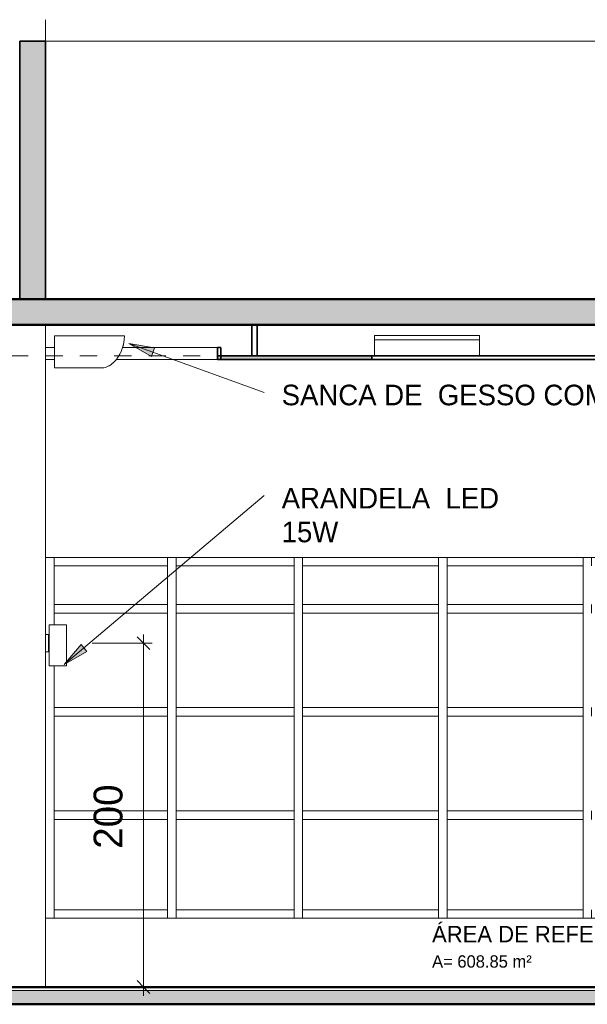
# Model space of a CAD drawing. Header units: metres. Extents: x -31 to 96, y -24 to 31.
# Tile 147 of 155: x 54.72 to 58.02, y -0.1 to 5.63. Entities that reach past the tile are written whole.
import ezdxf

# ---------------------------------------------------------------- set-up
doc = ezdxf.new("R2010")
doc.units = ezdxf.units.M
doc.linetypes.add('Oculta', pattern=[0.007144, 0.004763, -0.002381])
doc.linetypes.add('Traço', pattern=[0.00635, 0.003175, -0.003175])
for name, color, linetype, lineweight in [('A-ANNO-DIMS', 211, 'Continuous', 9), ('A-ANNO-DIMS-50', 211, 'Continuous', 9), ('A-AREA-IDEN', 2, 'Continuous', 9), ('A-CLNG', 13, 'Continuous', 18), ('A-CLNG-PATT', 13, 'Continuous', 18), ('A-DETL-HDLN', 90, 'Oculta', 18), ('A-FLOR', 192, 'Continuous', 18), ('A-FLOR-MCUT', 51, 'Continuous', 18), ('A-FLOR-PATT', 8, 'Continuous', 50), ('A-GENM', 13, 'Continuous', 18), ('A-GLAZ-CURT', 52, 'Continuous', 18), ('A-GLAZ-CWMG', 51, 'Continuous', 18), ('A-WALL', 113, 'Continuous', 18), ('A-WALL-PATT', 111, 'Continuous', 35), ('E-LITE-EQPM', 33, 'Continuous', 18), ('G-ANNO-TEXT', 231, 'Continuous', 9)]:
    doc.layers.add(name, color=color, linetype=linetype, lineweight=lineweight)
doc.styles.add('Century Gothic_4', font='GOTHIC.TTF', dxfattribs={"height": 0.167663})
doc.styles.add('Century Gothic_5', font='GOTHIC.TTF', dxfattribs={"height": 0.119759})
doc.styles.add('Century Gothic_6', font='GOTHIC.TTF', dxfattribs={"height": 0.071856})
doc.styles.add('Century Gothic_B_1', font='txt', dxfattribs={"height": 0.095741})
doc.dimstyles.new('_Cotas_detalhamento_3_5_mm_6', dxfattribs={"dimscale": 0.3048, "dimtxt": 0.175, "dimasz": 0.246063, "dimexe": 0.164042, "dimexo": 0.492126, "dimgap": 0.246063, "dimtad": 1, "dimdec": 0, "dimlfac": 100, "dimzin": 0, "dimdsep": 46, "dimtxsty": 'Century Gothic_4', "dimblk1": 'OBLIQUE', "dimblk2": 'OBLIQUE', "dimsah": 1, "dimcen": 0.09, "dimdle": 0.164042, "dimazin": 0, "dimtfac": 1, "dimtdec": 4, "dimtix": 1, "dimtmove": 0, "dimatfit": 3, "dimfxl": 1, "dimtvp": 1, "dimtolj": 1, "dimtzin": 0, "dimarcsym": 2})

# ---------------------------------------------------------------- blocks, each defined once
blk = doc.blocks.new('Painel do sistema - Envidraçado-967486-LUMINOTÉCNICO-CORTE 2')
at = {"layer": 'A-GLAZ-CURT'}
for p, q in [((-16.1522, 0.975), (-16.9422, 0.975)), ((-16.9422, 0.975), (-16.9422, 0.45)), ((-16.1522, 0.45), (-16.1522, 0.975)), ((-16.9422, 0.45), (-16.1522, 0.45))]:
    blk.add_line(p, q, dxfattribs=at)
blk = doc.blocks.new('Montante retangular - 50 x 150 mm-967234-LUMINOTÉCNICO-CORTE 2')
at = {"layer": 'A-GLAZ-CWMG'}
for p, q in [((-19.2273, 2.4486), (-19.2273, 2.4986)), ((-18.5672, 2.4986), (-18.5672, 2.4486))]:
    blk.add_line(p, q, dxfattribs=at)
blk = doc.blocks.new('Montante retangular - 50 x 150 mm-960977-LUMINOTÉCNICO-CORTE 2')
at = {"layer": 'A-GLAZ-CWMG'}
for p, q in [((-16.9422, 0.4), (-16.9422, 0.45)), ((-16.1522, 0.45), (-16.1522, 0.4))]:
    blk.add_line(p, q, dxfattribs=at)
blk = doc.blocks.new('Montante retangular - 50 x 150 mm-967408-LUMINOTÉCNICO-CORTE 2')
at = {"layer": 'A-GLAZ-CWMG'}
for p, q in [((-19.2273, 1), (-19.2273, 0.975)), ((-19.2273, 0.45), (-19.2273, 0.4))]:
    blk.add_line(p, q, dxfattribs=at)
blk = doc.blocks.new('Montante retangular - 50 x 150 mm-967405-LUMINOTÉCNICO-CORTE 2')
at = {"layer": 'A-GLAZ-CWMG'}
for p, q in [((-14.4856, 1), (-14.4856, 0.975)), ((-14.4356, 1), (-14.4356, 0.975)), ((-14.4856, 0.45), (-14.4856, 0.4)), ((-14.4356, 0.45), (-14.4356, 0.4))]:
    blk.add_line(p, q, dxfattribs=at)
blk = doc.blocks.new('Montante retangular - 50 x 150 mm-967236-LUMINOTÉCNICO-CORTE 2')
at = {"layer": 'A-GLAZ-CWMG'}
for p, q in [((-16.9422, 2.4486), (-16.9422, 2.4986)), ((-16.1522, 2.4986), (-16.1522, 2.4486))]:
    blk.add_line(p, q, dxfattribs=at)
blk = doc.blocks.new('Painel do sistema - Envidraçado-967487-LUMINOTÉCNICO-CORTE 2')
at = {"layer": 'A-GLAZ-CURT'}
for p, q in [((-17.8322, 0.975), (-18.5172, 0.975)), ((-18.5172, 0.975), (-18.5172, 0.45)), ((-17.8322, 0.45), (-17.8322, 0.975)), ((-18.5172, 0.45), (-17.8322, 0.45))]:
    blk.add_line(p, q, dxfattribs=at)
blk = doc.blocks.new('Montante retangular - 50 x 150 mm-961166-LUMINOTÉCNICO-CORTE 2')
at = {"layer": 'A-GLAZ-CWMG'}
for p, q in [((-18.5172, 0.4), (-18.5172, 0.45)), ((-17.8322, 0.45), (-17.8322, 0.4))]:
    blk.add_line(p, q, dxfattribs=at)
blk = doc.blocks.new('Painel do sistema - Envidraçado-967488-LUMINOTÉCNICO-CORTE 2')
at = {"layer": 'A-GLAZ-CURT'}
for p, q in [((-18.5672, 0.975), (-19.2273, 0.975)), ((-19.2273, 0.975), (-19.2273, 0.45)), ((-18.5672, 0.45), (-18.5672, 0.975)), ((-19.2273, 0.45), (-18.5672, 0.45))]:
    blk.add_line(p, q, dxfattribs=at)
blk = doc.blocks.new('Montante retangular - 50 x 150 mm-967237-LUMINOTÉCNICO-CORTE 2')
at = {"layer": 'A-GLAZ-CWMG'}
for p, q in [((-18.5172, 2.4486), (-18.5172, 2.4986)), ((-17.8322, 2.4986), (-17.8322, 2.4486))]:
    blk.add_line(p, q, dxfattribs=at)
blk = doc.blocks.new('Montante retangular - 50 x 150 mm-961169-LUMINOTÉCNICO-CORTE 2')
at = {"layer": 'A-GLAZ-CWMG'}
for p, q in [((-19.2273, 0.4), (-19.2273, 0.45)), ((-18.5672, 0.45), (-18.5672, 0.4))]:
    blk.add_line(p, q, dxfattribs=at)
blk = doc.blocks.new('Painel do sistema - Envidraçado-1802411-LUMINOTÉCNICO-CORTE 2')
at = {"layer": 'A-GLAZ-CURT'}
for p, q in [((-16.1522, 2.4486), (-16.9422, 2.4486)), ((-16.9422, 2.4486), (-16.9422, 2.225)), ((-16.1522, 2.225), (-16.1522, 2.4486)), ((-16.9422, 2.225), (-16.1522, 2.225))]:
    blk.add_line(p, q, dxfattribs=at)
blk = doc.blocks.new('Painel do sistema - Envidraçado-1802412-LUMINOTÉCNICO-CORTE 2')
at = {"layer": 'A-GLAZ-CURT'}
for p, q in [((-17.8322, 2.4486), (-18.5172, 2.4486)), ((-18.5172, 2.4486), (-18.5172, 2.225)), ((-17.8322, 2.225), (-17.8322, 2.4486)), ((-18.5172, 2.225), (-17.8322, 2.225))]:
    blk.add_line(p, q, dxfattribs=at)
blk = doc.blocks.new('Painel do sistema - Envidraçado-1802413-LUMINOTÉCNICO-CORTE 2')
at = {"layer": 'A-GLAZ-CURT'}
for p, q in [((-18.5672, 2.4486), (-19.2273, 2.4486)), ((-19.2273, 2.4486), (-19.2273, 2.225)), ((-18.5672, 2.225), (-18.5672, 2.4486)), ((-19.2273, 2.225), (-18.5672, 2.225))]:
    blk.add_line(p, q, dxfattribs=at)
blk = doc.blocks.new('Montante retangular - 50 x 150 mm-1801391-LUMINOTÉCNICO-CORTE 2')
at = {"layer": 'A-GLAZ-CWMG'}
for p, q in [((-19.2273, 2.4986), (-19.2273, 2.4486)), ((-19.2273, 2.225), (-19.2273, 2.2))]:
    blk.add_line(p, q, dxfattribs=at)
blk = doc.blocks.new('Montante retangular - 50 x 150 mm-962366-LUMINOTÉCNICO-CORTE 2')
at = {"layer": 'A-GLAZ-CWMG'}
for p, q in [((-16.9422, 2.175), (-16.9422, 2.225)), ((-16.1522, 2.225), (-16.1522, 2.175))]:
    blk.add_line(p, q, dxfattribs=at)
blk = doc.blocks.new('Montante retangular - 50 x 150 mm-962367-LUMINOTÉCNICO-CORTE 2')
at = {"layer": 'A-GLAZ-CWMG'}
for p, q in [((-18.5172, 2.175), (-18.5172, 2.225)), ((-17.8322, 2.225), (-17.8322, 2.175))]:
    blk.add_line(p, q, dxfattribs=at)
blk = doc.blocks.new('Montante retangular - 50 x 150 mm-962368-LUMINOTÉCNICO-CORTE 2')
at = {"layer": 'A-GLAZ-CWMG'}
for p, q in [((-19.2273, 2.175), (-19.2273, 2.225)), ((-18.5672, 2.225), (-18.5672, 2.175))]:
    blk.add_line(p, q, dxfattribs=at)
blk = doc.blocks.new('Montante retangular - 50 x 150 mm-1801390-LUMINOTÉCNICO-CORTE 2')
at = {"layer": 'A-GLAZ-CWMG'}
for p, q in [((-14.4856, 2.4986), (-14.4856, 2.4486)), ((-14.4356, 2.4986), (-14.4356, 2.4486)), ((-14.4856, 2.225), (-14.4856, 2.2)), ((-14.4356, 2.225), (-14.4356, 2.2))]:
    blk.add_line(p, q, dxfattribs=at)
blk = doc.blocks.new('Painel do sistema - Envidraçado-967514-LUMINOTÉCNICO-CORTE 2')
at = {"layer": 'A-GLAZ-CURT'}
for p, q in [((-16.1522, 2.175), (-16.9422, 2.175)), ((-16.9422, 2.175), (-16.9422, 1.625)), ((-16.1522, 1.625), (-16.1522, 2.175)), ((-16.9422, 1.625), (-16.1522, 1.625))]:
    blk.add_line(p, q, dxfattribs=at)
blk = doc.blocks.new('Painel do sistema - Envidraçado-967515-LUMINOTÉCNICO-CORTE 2')
at = {"layer": 'A-GLAZ-CURT'}
for p, q in [((-17.8322, 2.175), (-18.5172, 2.175)), ((-18.5172, 2.175), (-18.5172, 1.625)), ((-17.8322, 1.625), (-17.8322, 2.175)), ((-18.5172, 1.625), (-17.8322, 1.625))]:
    blk.add_line(p, q, dxfattribs=at)
blk = doc.blocks.new('Painel do sistema - Envidraçado-967516-LUMINOTÉCNICO-CORTE 2')
at = {"layer": 'A-GLAZ-CURT'}
for p, q in [((-18.5672, 2.175), (-19.2273, 2.175)), ((-19.2273, 2.175), (-19.2273, 2.1067)), ((-18.5672, 1.625), (-18.5672, 2.175)), ((-19.2273, 1.8676), (-19.2273, 1.625)), ((-19.2273, 1.625), (-18.5672, 1.625))]:
    blk.add_line(p, q, dxfattribs=at)
blk = doc.blocks.new('Montante retangular - 50 x 150 mm-967428-LUMINOTÉCNICO-CORTE 2')
at = {"layer": 'A-GLAZ-CWMG'}
for p, q in [((-19.2273, 2.2), (-19.2273, 2.175)), ((-19.2273, 1.625), (-19.2273, 1.6))]:
    blk.add_line(p, q, dxfattribs=at)
blk = doc.blocks.new('Montante retangular - 50 x 150 mm-967421-LUMINOTÉCNICO-CORTE 2')
at = {"layer": 'A-GLAZ-CWMG'}
for p, q in [((-14.4856, 2.2), (-14.4856, 2.175)), ((-14.4356, 2.2), (-14.4356, 2.175)), ((-14.4856, 1.625), (-14.4856, 1.6)), ((-14.4356, 1.625), (-14.4356, 1.6))]:
    blk.add_line(p, q, dxfattribs=at)
blk = doc.blocks.new('Painel do sistema - Envidraçado-V73-LUMINOTÉCNICO-CORTE 2')
at = {"layer": 'A-GLAZ-CURT'}
for p, q in [((-18.5672, 1.575), (-19.2273, 1.575)), ((-19.2273, 1.575), (-19.2273, 1.025)), ((-18.5672, 1.025), (-18.5672, 1.575)), ((-19.2273, 1.025), (-18.5672, 1.025))]:
    blk.add_line(p, q, dxfattribs=at)
blk = doc.blocks.new('Arandela - retangular - Irradiando para cima e para baixo 1-1227313-LUMINOTÉCNICO-CORTE 2')
at = {"layer": 'E-LITE-EQPM'}
for p, q in [((-19.2553, 2.1067), (-19.1553, 2.1067)), ((-19.2553, 2.1067), (-19.2553, 1.8676)), ((-19.1553, 2.1067), (-19.1553, 1.8676)), ((-19.2773, 2.05), (-19.2603, 2.05)), ((-19.2603, 2.05), (-19.2553, 2.05)), ((-19.2603, 2.05), (-19.2603, 1.95)), ((-19.2603, 1.95), (-19.2773, 1.95)), ((-19.2553, 1.95), (-19.2603, 1.95)), ((-19.1553, 1.8676), (-19.2553, 1.8676))]:
    blk.add_line(p, q, dxfattribs=at)
blk = doc.blocks.new('Equipamento - Ar-Condicionado Split - Equipamento - Ar-Condicionado Split-2606012-LUMINOTÉCNICO-CORTE 2')
at = {"layer": 'A-GENM'}
for p, q in [((-18.8187, 3.7873), (-19.2251, 3.7873)), ((-19.2251, 3.7873), (-19.2251, 3.6)), ((-18.8187, 3.7841), (-18.8187, 3.7873)), ((-18.848, 3.6774), (-18.8475, 3.6768)), ((-18.9039, 3.616), (-18.9029, 3.615)), ((-18.8974, 3.6201), (-18.8969, 3.6196)), ((-18.8911, 3.6245), (-18.8904, 3.6238)), ((-18.8693, 3.6453), (-18.8687, 3.6447)), ((-19.2251, 3.6), (-18.939, 3.6))]:
    blk.add_line(p, q, dxfattribs=at)
for centre, radius, start, end in [((-19.0371, 3.7841), 0.2184, 321.9765, 360), ((-19.0371, 3.7841), 0.2184, 334.5537, 347.1309), ((-19.0381, 3.7844), 0.2184, 343.4223, 343.6876), ((-19.0649, 3.7266), 0.2184, 343.2864, 343.8062), ((-19.0583, 3.7416), 0.2184, 341.0058, 341.2653), ((-19.0569, 3.7388), 0.2184, 343.5239, 344.055), ((-19.0499, 3.7545), 0.2184, 341.0145, 341.5335), ((-18.978, 3.7379), 0.1433, 285.7932, 321.9765), ((-18.978, 3.7379), 0.1433, 296.496, 297.1587), ((-19.1096, 3.6854), 0.2184, 341.1863, 341.7062), ((-19.1062, 3.6819), 0.2184, 343.4172, 343.6825), ((-18.978, 3.7379), 0.1433, 305.4405, 309.5684), ((-19.0971, 3.6942), 0.2184, 341.195, 341.455), ((-19.0941, 3.6903), 0.2184, 343.6133, 343.8791), ((-19.0865, 3.7038), 0.2184, 341.417, 341.6098), ((-19.0756, 3.7145), 0.2184, 341.3755, 341.8789), ((-19.0738, 3.7117), 0.2184, 343.8187, 344.0005), ((-19.0666, 3.728), 0.2184, 341.1396, 341.3994)]:
    blk.add_arc(centre, radius, start, end, dxfattribs=at)
blk = doc.blocks.new('Luminária comercial - Parabólica quadrada - 0600x0600 mm_2 Lâmpadas_ - 120V-819818-LUMINOTÉCNICO-CORTE 2')
at = {"layer": 'E-LITE-EQPM'}
for p, q in [((-26.4667, 3.7897), (-25.8571, 3.7897)), ((-26.4667, 3.7643), (-26.4667, 3.7897)), ((-25.8571, 3.7897), (-25.8571, 3.7643)), ((-26.4667, 3.7643), (-25.8571, 3.7643)), ((-26.4667, 3.67), (-26.4667, 3.7643)), ((-25.8571, 3.7643), (-26.4667, 3.7643)), ((-25.8571, 3.7643), (-25.8571, 3.67))]:
    blk.add_line(p, q, dxfattribs=at)
blk = doc.blocks.new('DIMBLOCK266-LUMINOTÉCNICO-CORTE 2')
at = {"layer": 'A-ANNO-DIMS-50', "lineweight": 18}
for p, q in [((55.4441, 2), (55.4066, 2.0375)), ((55.4441, 2), (55.4816, 1.9625)), ((55.4441, 0), (55.4066, 0.0375)), ((55.4441, 0), (55.4816, -0.0375))]:
    blk.add_line(p, q, dxfattribs=at)
at = {"layer": 'A-ANNO-DIMS-50'}
for p, q in [((55.4441, 2.05), (55.4441, -0.05)), ((55.1463, 2), (55.4941, 2)), ((55.4441, 2), (55.1463, 2)), ((55.3471, 0), (55.4941, 0)), ((55.4441, 0), (55.3471, 0))]:
    blk.add_line(p, q, dxfattribs=at)
at = {"layer": 'A-ANNO-DIMS-50', "color": 0, "insert": (55.1542, 0.8042), "char_height": 0.16766, "width": 0.47, "attachment_point": 1, "rotation": 90, "line_spacing_factor": 0.984117, "style": 'Century Gothic_4'}
blk.add_mtext('200', dxfattribs=at)
blk = doc.blocks.new('_Oblique')
at = {"color": 0, "linetype": 'ByBlock', "lineweight": -2}
blk.add_line((-0.5, -0.5), (0.5, 0.5), dxfattribs=at)

msp = doc.modelspace()

# ---------------------------------------------------------------- hatches: boundary and pattern name
at = {"layer": 'A-CLNG-PATT'}
h = msp.add_hatch(color=256, dxfattribs=at)
h.paths.add_polyline_path([(52.8743, 3.65), (52.8743, 3.67), (51.9991, 3.67), (51.9991, 3.65), (52.6741, 3.65)], flags=0)
h.paths.add_polyline_path([(46.9743, 3.65), (47.6695, 3.65), (47.6695, 3.67), (46.9743, 3.67)], flags=0)
h.paths.add_polyline_path([(67.4743, 3.65), (67.4743, 3.67), (66.772, 3.67), (66.772, 3.65), (66.9243, 3.65)], flags=0)
h.paths.add_polyline_path([(56.772, 3.65), (56.772, 3.67), (55.8743, 3.67), (55.8743, 3.65), (56.4381, 3.65)], flags=0)
at = {"layer": 'A-FLOR-PATT', "lineweight": 18}
for points in [[(54.0703, 3.85), (69.3743, 3.85), (69.3743, 4), (45.2893, 4), (45.2893, 3.85), (53.8743, 3.85)], [(45.7743, -0.1), (68.6743, -0.1), (68.6743, -0.02), (45.7743, -0.02)]]:
    msp.add_hatch(color=256, dxfattribs=at).paths.add_polyline_path(points, flags=0)
at = {"layer": 'A-WALL-PATT', "lineweight": 18}
msp.add_hatch(color=256, dxfattribs=at).paths.add_polyline_path([(54.8743, 4), (54.8743, 5.5), (54.7243, 5.5), (54.7243, 4)], flags=0)
at = {"layer": 'G-ANNO-TEXT'}
for points in [[(55.3584, 3.7422), (55.4905, 3.6665), (55.5085, 3.7162)], [(54.9835, 1.8752), (55.1151, 1.9519), (55.0809, 1.9923)]]:
    msp.add_hatch(color=20, dxfattribs=at).paths.add_polyline_path(points, flags=0)

# ---------------------------------------------------------------- linework, layer by layer
at = {"layer": 'A-CLNG', "lineweight": 35}
for p, q in [((56.0745, 3.85), (56.0745, 3.67)), ((56.1045, 3.67), (56.1045, 3.85)), ((55.8943, 3.72), (55.8743, 3.72)), ((55.8743, 3.72), (55.8743, 3.65)), ((67.4743, 3.67), (55.8743, 3.67)), ((55.8943, 3.65), (55.8943, 3.72)), ((56.772, 3.65), (56.772, 3.67)), ((55.8743, 3.65), (67.4743, 3.65))]:
    msp.add_line(p, q, dxfattribs=at)
at = {"layer": 'A-CLNG'}
for p, q in [((54.8743, 3.72), (54.9264, 3.72)), ((55.322, 3.72), (55.8743, 3.72)), ((54.9264, 3.65), (54.8743, 3.65)), ((55.8743, 3.65), (55.2867, 3.65))]:
    msp.add_line(p, q, dxfattribs=at)
at = {"layer": 'A-DETL-HDLN', "linetype": 'Traço'}
msp.add_line((52.8743, 3.67), (55.8743, 3.67), dxfattribs=at)
at = {"layer": 'A-FLOR', "lineweight": 50}
for p, q in [((69.3743, 4), (45.9013, 4)), ((45.2893, 3.85), (69.3743, 3.85)), ((68.6743, 0), (45.7743, 0)), ((45.7743, -0.1), (68.6743, -0.1))]:
    msp.add_line(p, q, dxfattribs=at)
at = {"layer": 'A-FLOR-MCUT'}
msp.add_line((68.6743, -0.02), (45.7743, -0.02), dxfattribs=at)
at = {"layer": 'A-WALL'}
for p, q in [((54.8743, 5.6251), (54.8743, 5.5)), ((68.6743, 5.5), (54.8743, 5.5)), ((54.8743, 3.85), (54.8743, 0)), ((54.8743, 2.4986), (60.5243, 2.4986)), ((60.5243, 0.4), (54.8743, 0.4))]:
    msp.add_line(p, q, dxfattribs=at)
at = {"layer": 'A-WALL', "lineweight": 35}
for p, q in [((54.8743, 5.5), (54.7243, 5.5)), ((54.7243, 5.5), (54.7243, 4)), ((54.8743, 4), (54.8743, 5.5))]:
    msp.add_line(p, q, dxfattribs=at)
at = {"layer": 'G-ANNO-TEXT', "color": 20}
for p, q in [((55.3584, 3.7422), (55.4905, 3.6665)), ((55.5085, 3.7162), (55.3584, 3.7422)), ((55.3584, 3.7422), (56.1459, 3.4582)), ((55.4905, 3.6665), (55.5085, 3.7162)), ((54.9835, 1.8752), (56.1459, 2.8582)), ((55.0809, 1.9923), (54.9835, 1.8752)), ((54.9835, 1.8752), (55.1151, 1.9519)), ((55.1151, 1.9519), (55.0809, 1.9923))]:
    msp.add_line(p, q, dxfattribs=at)

# ---------------------------------------------------------------- block references
at = {"layer": 'A-GENM'}
msp.add_blockref('Equipamento - Ar-Condicionado Split - Equipamento - Ar-Condicionado Split-2606012-LUMINOTÉCNICO-CORTE 2', (74.1516, 0), dxfattribs=at)
at = {"layer": 'A-GLAZ-CURT'}
for name, p in [('Painel do sistema - Envidraçado-1802413-LUMINOTÉCNICO-CORTE 2', (74.1516, 0)), ('Painel do sistema - Envidraçado-1802412-LUMINOTÉCNICO-CORTE 2', (74.1516, 0)), ('Painel do sistema - Envidraçado-1802411-LUMINOTÉCNICO-CORTE 2', (73.3116, 0)), ('Painel do sistema - Envidraçado-1802411-LUMINOTÉCNICO-CORTE 2', (74.1516, 0)), ('Painel do sistema - Envidraçado-967516-LUMINOTÉCNICO-CORTE 2', (74.1516, 0)), ('Painel do sistema - Envidraçado-967515-LUMINOTÉCNICO-CORTE 2', (74.1516, 0)), ('Painel do sistema - Envidraçado-967514-LUMINOTÉCNICO-CORTE 2', (73.3116, 0)), ('Painel do sistema - Envidraçado-967514-LUMINOTÉCNICO-CORTE 2', (74.1516, 0)), ('Painel do sistema - Envidraçado-V73-LUMINOTÉCNICO-CORTE 2', (74.1516, 0)), ('Painel do sistema - Envidraçado-967515-LUMINOTÉCNICO-CORTE 2', (74.1516, -0.6)), ('Painel do sistema - Envidraçado-967514-LUMINOTÉCNICO-CORTE 2', (73.3116, -0.6)), ('Painel do sistema - Envidraçado-967514-LUMINOTÉCNICO-CORTE 2', (74.1516, -0.6)), ('Painel do sistema - Envidraçado-967488-LUMINOTÉCNICO-CORTE 2', (74.1516, 0)), ('Painel do sistema - Envidraçado-967487-LUMINOTÉCNICO-CORTE 2', (74.1516, 0)), ('Painel do sistema - Envidraçado-967486-LUMINOTÉCNICO-CORTE 2', (73.3116, 0)), ('Painel do sistema - Envidraçado-967486-LUMINOTÉCNICO-CORTE 2', (74.1516, 0))]:
    msp.add_blockref(name, p, dxfattribs=at)
at = {"layer": 'A-GLAZ-CWMG'}
for name, p in [('Montante retangular - 50 x 150 mm-967234-LUMINOTÉCNICO-CORTE 2', (74.1516, 0)), ('Montante retangular - 50 x 150 mm-1801391-LUMINOTÉCNICO-CORTE 2', (74.1516, 0)), ('Montante retangular - 50 x 150 mm-1801390-LUMINOTÉCNICO-CORTE 2', (70.0699, 0)), ('Montante retangular - 50 x 150 mm-967237-LUMINOTÉCNICO-CORTE 2', (74.1516, 0)), ('Montante retangular - 50 x 150 mm-1801390-LUMINOTÉCNICO-CORTE 2', (70.805, 0)), ('Montante retangular - 50 x 150 mm-967236-LUMINOTÉCNICO-CORTE 2', (73.3116, 0)), ('Montante retangular - 50 x 150 mm-1801390-LUMINOTÉCNICO-CORTE 2', (71.645, 0)), ('Montante retangular - 50 x 150 mm-967236-LUMINOTÉCNICO-CORTE 2', (74.1516, 0)), ('Montante retangular - 50 x 150 mm-1801390-LUMINOTÉCNICO-CORTE 2', (72.485, 0)), ('Montante retangular - 50 x 150 mm-962368-LUMINOTÉCNICO-CORTE 2', (74.1516, 0)), ('Montante retangular - 50 x 150 mm-967428-LUMINOTÉCNICO-CORTE 2', (74.1516, 0)), ('Montante retangular - 50 x 150 mm-967421-LUMINOTÉCNICO-CORTE 2', (70.0699, 0)), ('Montante retangular - 50 x 150 mm-962367-LUMINOTÉCNICO-CORTE 2', (74.1516, 0)), ('Montante retangular - 50 x 150 mm-967421-LUMINOTÉCNICO-CORTE 2', (70.805, 0)), ('Montante retangular - 50 x 150 mm-962366-LUMINOTÉCNICO-CORTE 2', (73.3116, 0)), ('Montante retangular - 50 x 150 mm-967421-LUMINOTÉCNICO-CORTE 2', (71.645, 0)), ('Montante retangular - 50 x 150 mm-962366-LUMINOTÉCNICO-CORTE 2', (74.1516, 0)), ('Montante retangular - 50 x 150 mm-967421-LUMINOTÉCNICO-CORTE 2', (72.485, 0)), ('Montante retangular - 50 x 150 mm-962368-LUMINOTÉCNICO-CORTE 2', (74.1516, -0.6)), ('Montante retangular - 50 x 150 mm-962367-LUMINOTÉCNICO-CORTE 2', (74.1516, -0.6)), ('Montante retangular - 50 x 150 mm-962366-LUMINOTÉCNICO-CORTE 2', (73.3116, -0.6)), ('Montante retangular - 50 x 150 mm-962366-LUMINOTÉCNICO-CORTE 2', (74.1516, -0.6)), ('Montante retangular - 50 x 150 mm-967428-LUMINOTÉCNICO-CORTE 2', (74.1516, -0.6)), ('Montante retangular - 50 x 150 mm-967421-LUMINOTÉCNICO-CORTE 2', (70.0699, -0.6)), ('Montante retangular - 50 x 150 mm-967421-LUMINOTÉCNICO-CORTE 2', (70.805, -0.6)), ('Montante retangular - 50 x 150 mm-967421-LUMINOTÉCNICO-CORTE 2', (71.645, -0.6)), ('Montante retangular - 50 x 150 mm-967421-LUMINOTÉCNICO-CORTE 2', (72.485, -0.6)), ('Montante retangular - 50 x 150 mm-962368-LUMINOTÉCNICO-CORTE 2', (74.1516, -1.2)), ('Montante retangular - 50 x 150 mm-967408-LUMINOTÉCNICO-CORTE 2', (74.1516, 0)), ('Montante retangular - 50 x 150 mm-967405-LUMINOTÉCNICO-CORTE 2', (70.0699, 0)), ('Montante retangular - 50 x 150 mm-962367-LUMINOTÉCNICO-CORTE 2', (74.1516, -1.2)), ('Montante retangular - 50 x 150 mm-967405-LUMINOTÉCNICO-CORTE 2', (70.805, 0)), ('Montante retangular - 50 x 150 mm-962366-LUMINOTÉCNICO-CORTE 2', (73.3116, -1.2)), ('Montante retangular - 50 x 150 mm-967405-LUMINOTÉCNICO-CORTE 2', (71.645, 0)), ('Montante retangular - 50 x 150 mm-962366-LUMINOTÉCNICO-CORTE 2', (74.1516, -1.2)), ('Montante retangular - 50 x 150 mm-967405-LUMINOTÉCNICO-CORTE 2', (72.485, 0)), ('Montante retangular - 50 x 150 mm-961169-LUMINOTÉCNICO-CORTE 2', (74.1516, 0)), ('Montante retangular - 50 x 150 mm-961166-LUMINOTÉCNICO-CORTE 2', (74.1516, 0)), ('Montante retangular - 50 x 150 mm-960977-LUMINOTÉCNICO-CORTE 2', (73.3116, 0)), ('Montante retangular - 50 x 150 mm-960977-LUMINOTÉCNICO-CORTE 2', (74.1516, 0))]:
    msp.add_blockref(name, p, dxfattribs=at)
at = {"layer": 'E-LITE-EQPM'}
for name, p in [('Luminária comercial - Parabólica quadrada - 0600x0600 mm_2 Lâmpadas_ - 120V-819818-LUMINOTÉCNICO-CORTE 2', (83.2541, 0)), ('Arandela - retangular - Irradiando para cima e para baixo 1-1227313-LUMINOTÉCNICO-CORTE 2', (74.1516, 0))]:
    msp.add_blockref(name, p, dxfattribs=at)

# ---------------------------------------------------------------- texts
at = {"layer": 'A-AREA-IDEN', "attachment_point": 1}
for s, insert, char_height, width, line_spacing_factor, style in [('ÁREA DE REFEIÇÃO 01', (57.1219, 0.356), 0.095741, 1.6716, 0.984796, 'Century Gothic_B_1'), ('A= 608.85 m²', (57.1219, 0.185), 0.071856, 0.7344, 0.984117, 'Century Gothic_6')]:
    msp.add_mtext(s, dxfattribs=dict(at, insert=insert, char_height=char_height, width=width, line_spacing_factor=line_spacing_factor, style=style))
at = {"layer": 'G-ANNO-TEXT', "color": 1, "char_height": 0.119759, "attachment_point": 1, "line_spacing_factor": 0.984117, "style": 'Century Gothic_5'}
for s, insert, width in [('SANCA DE  GESSO COM FITA DE LED', (56.2475, 3.5028), 3.4485), ('ARANDELA  LED\\P15W', (56.2475, 2.9028), 1.4985)]:
    msp.add_mtext(s, dxfattribs=dict(at, insert=insert, width=width))

# ---------------------------------------------------------------- dimensions: what is measured, and where the dimension line sits
at = {"layer": 'A-ANNO-DIMS'}
dim = msp.add_linear_dim(base=(55.4441, 0), p1=(54.9963, 2), p2=(55.4971, 0), angle=90, dimstyle='_Cotas_detalhamento_3_5_mm_6', override={"dimpost": '<>', "dimfxl": 2.061747}, dxfattribs=at)
dim.commit()
dim.dimension.update_dxf_attribs({"geometry": 'DIMBLOCK266-LUMINOTÉCNICO-CORTE 2', "text_midpoint": (55.281, 1)})

doc.saveas('drawing.dxf')
